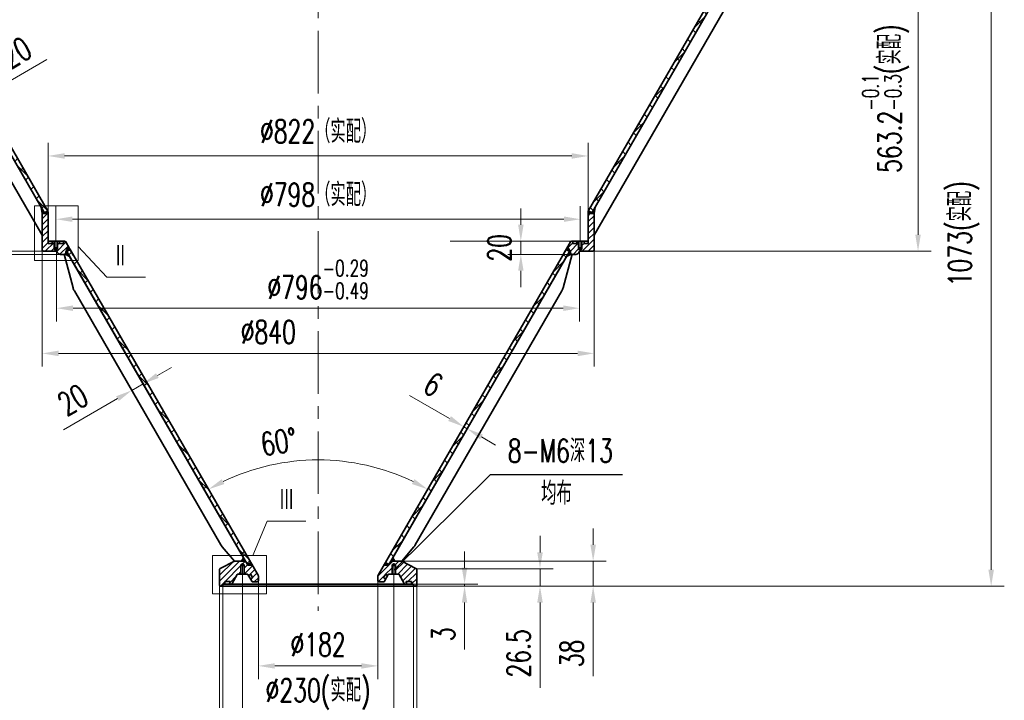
# Model space of a CAD drawing. Header units: millimetres. Extents: x -250 to 3950, y -50 to 2920.
# Tile 3 of 8: x 536 to 2035, y 1235 to 2270. Entities that reach past the tile are written whole.
import ezdxf
from ezdxf import colors
from ezdxf.entities.mleader import LeaderData, LeaderLine
from ezdxf.math import Vec2, Vec3

# ---------------------------------------------------------------- set-up
doc = ezdxf.new("R2010")
doc.units = ezdxf.units.MM
doc.header["$LTSCALE"] = 3
for name, pattern in [('CENTER', [50.8, 31.75, -6.35, 6.35, -6.35]), ('DASHED', [19.05, 12.7, -6.35]), ('PHANTOM', [63.5, 31.75, -6.35, 6.35, -6.35, 6.35, -6.35])]:
    doc.linetypes.add(name, pattern=pattern)
for name, color, linetype, lineweight in [('YGJ粗实线', 7, 'Continuous', 35), ('YGJ细双点画线', 11, 'PHANTOM', 15), ('YGJ细实线', 3, 'Continuous', 15), ('YGJ细点画线', 1, 'CENTER', 15), ('YGJ细虚线', 2, 'DASHED', 15)]:
    doc.layers.add(name, color=color, linetype=linetype, lineweight=lineweight)
doc.styles.add('HC_GBDIM', font='romans.shx', dxfattribs={"width": 0.7, "bigfont": 'hzdx.shx'})
doc.styles.get("Standard").update_dxf_attribs({"font": 'simsun.ttc'})
doc.styles.add('标准', font='romans.shx', dxfattribs={"width": 0.7, "bigfont": 'hzdx.shx'})
doc.dimstyles.new('HC_GBDIM', dxfattribs={"dimtxt": 3.5, "dimasz": 2.5, "dimexe": 2, "dimexo": 0, "dimgap": 1.5, "dimtad": 1, "dimdec": 1, "dimzin": 0, "dimdsep": 46, "dimtxsty": 'HC_GBDIM', "dimcen": 2.5, "dimclrd": 3, "dimclre": 3, "dimclrt": 2, "dimadec": 0, "dimazin": 0, "dimtfac": 0.714286, "dimtdec": 1, "dimtmove": 0, "dimatfit": 3, "dimfxl": 1, "dimtzin": 0, "dimlwd": -1, "dimlwe": -1, "dimarcsym": 0})
pattern_1 = [(45, (-90.044, 111.53), (-11.22532, 11.22532), []), (135, (-90.044, 111.53), (-11.22532, -11.22532), [])]
pattern_2 = [(45, (-90.04356, 111.53), (-0.561266, 0.561266), []), (135, (-90.04356, 111.53), (-0.561266, -0.561266), [])]
pattern_3 = [(135, (345.31576, -404.6137), (-0.4490128, -0.4490128), []), (225, (345.31576, -404.6137), (0.4490128, -0.4490128), [])]
pattern_4 = [(45, (16.161, 295.482), (-4.490128, 4.490128), [])]
pattern_5 = [(45, (-983.0136, 99.6134), (-4.490128, 4.490128), [])]

# ---------------------------------------------------------------- blocks, each defined once
blk = doc.blocks.new('*D134')
at = {"layer": 'YGJ细实线', "color": 3}
for p, q in [((840.4, 1409.3), (840.4, 1031.4)), ((1140.4, 1421.6), (1140.4, 1031.4)), ((865.4, 1051.4), (1115.4, 1051.4))]:
    blk.add_line(p, q, dxfattribs=at)
for points in [[(865.4, 1055.6), (865.4, 1047.2), (840.4, 1051.4)], [(1115.4, 1047.2), (1115.4, 1055.6), (1140.4, 1051.4)]]:
    blk.add_solid(points, dxfattribs=at)
at = {"layer": 'YGJ细实线', "color": 2, "insert": (990.4, 1083.9), "char_height": 35, "attachment_point": 5, "style": 'HC_GBDIM'}
blk.add_mtext('%%c300{}{{\\H0.7x;}{}}', dxfattribs=at)
blk = doc.blocks.new('*D243')
at = {"layer": 'YGJ细实线', "color": 3, "ltscale": 0.833333}
for p, q in [((1679.6, 2481.3), (1923.5, 2481.3)), ((1903.5, 2456.3), (1903.5, 1943.1)), ((1403.8, 1918.1), (1923.5, 1918.1))]:
    blk.add_line(p, q, dxfattribs=at)
at = {"layer": 'YGJ细实线', "color": 3}
for points in [[(1907.6, 2456.3), (1899.3, 2456.3), (1903.5, 2481.3)], [(1899.3, 1943.1), (1907.6, 1943.1), (1903.5, 1918.1)]]:
    blk.add_solid(points, dxfattribs=at)
at = {"layer": 'YGJ细实线', "color": 2, "insert": (1854.1, 2150.4), "char_height": 35, "attachment_point": 5, "rotation": 90, "style": 'HC_GBDIM'}
blk.add_mtext('563.2{}{{\\H0.7x;{\\S-0.1^ -0.3;}}{}(实配)}', dxfattribs=at)
blk = doc.blocks.new('*D173')
at = {"layer": 'YGJ细实线', "color": 3, "ltscale": 0.833333}
for p, q in [((1324, 2481.3), (2034.8, 2481.3)), ((2014.8, 2456.3), (2014.8, 1433.3)), ((1133.4, 1408.3), (2034.8, 1408.3))]:
    blk.add_line(p, q, dxfattribs=at)
at = {"layer": 'YGJ细实线', "color": 3}
for points in [[(2019, 2456.3), (2010.6, 2456.3), (2014.8, 2481.3)], [(2010.6, 1433.3), (2019, 1433.3), (2014.8, 1408.3)]]:
    blk.add_solid(points, dxfattribs=at)
at = {"layer": 'YGJ细实线', "color": 2, "insert": (1973, 1944.8), "char_height": 35, "attachment_point": 5, "rotation": 90, "style": '标准'}
blk.add_mtext('1073(实配){}{{\\H0.7x;}{}}', dxfattribs=at)
blk = doc.blocks.new('*D246')
at = {"layer": 'YGJ细实线', "color": 3}
for p, q in [((579.4, 1962.7), (579.4, 2083.1)), ((1401.4, 1962.7), (1401.4, 2083.1)), ((604.4, 2063.1), (1376.4, 2063.1))]:
    blk.add_line(p, q, dxfattribs=at)
for points in [[(604.4, 2067.3), (604.4, 2058.9), (579.4, 2063.1)], [(1376.4, 2058.9), (1376.4, 2067.3), (1401.4, 2063.1)]]:
    blk.add_solid(points, dxfattribs=at)
at = {"layer": 'YGJ细实线', "color": 2, "insert": (990.4, 2100.2), "char_height": 35, "attachment_point": 5, "style": '标准'}
blk.add_mtext('%%c822（实配）{}{{\\H0.7x;}{}}', dxfattribs=at)
blk = doc.blocks.new('*D245')
at = {"layer": 'YGJ细实线', "color": 3}
for p, q in [((591.4, 1951.9), (591.4, 1986.8)), ((1389.4, 1951.9), (1389.4, 1986.8)), ((616.4, 1966.8), (1364.4, 1966.8))]:
    blk.add_line(p, q, dxfattribs=at)
for points in [[(616.4, 1971), (616.4, 1962.7), (591.4, 1966.8)], [(1364.4, 1962.7), (1364.4, 1971), (1389.4, 1966.8)]]:
    blk.add_solid(points, dxfattribs=at)
at = {"layer": 'YGJ细实线', "color": 2, "insert": (990.4, 2003.9), "char_height": 35, "attachment_point": 5, "style": '标准'}
blk.add_mtext('%%c798（实配）{}{{\\H0.7x;}{}}', dxfattribs=at)
blk = doc.blocks.new('*D159')
at = {"layer": 'YGJ细实线', "color": 3}
blk.add_arc((990.4, 1266.9), 333.6, 64.2946, 115.7054, dxfattribs=at)
for points in [[(843.7, 1571.2), (847.6, 1563.8), (823.6, 1555.8)], [(1133.1, 1563.8), (1137, 1571.2), (1157.2, 1555.8)]]:
    blk.add_solid(points, dxfattribs=at)
at = {"layer": 'YGJ细实线', "color": 2, "insert": (930.6, 1628.1), "char_height": 35, "attachment_point": 5, "rotation": 9.3978, "style": 'HC_GBDIM'}
blk.add_mtext('60%%d', dxfattribs=at)
blk = doc.blocks.new('*D162')
at = {"layer": 'YGJ细实线', "color": 3}
for p, q in [((1328.1, 1459.8), (1328.1, 1484.8)), ((1140.4, 1434.8), (1348.1, 1434.8)), ((1328.1, 1434.8), (1328.1, 1408.3)), ((1153.5, 1408.3), (1348.1, 1408.3)), ((1328.1, 1383.3), (1328.1, 1253.7))]:
    blk.add_line(p, q, dxfattribs=at)
for points in [[(1323.9, 1459.8), (1332.3, 1459.8), (1328.1, 1434.8)], [(1332.3, 1383.3), (1323.9, 1383.3), (1328.1, 1408.3)]]:
    blk.add_solid(points, dxfattribs=at)
at = {"layer": 'YGJ细实线', "color": 2, "insert": (1295.6, 1306), "char_height": 35, "attachment_point": 5, "rotation": 90, "style": 'HC_GBDIM'}
blk.add_mtext('26.5{}{{\\H0.7x;}{}}', dxfattribs=at)
blk = doc.blocks.new('*D161')
at = {"layer": 'YGJ细实线', "color": 3}
for p, q in [((1213.3, 1436.3), (1213.3, 1461.3)), ((1117.9, 1411.3), (1233.3, 1411.3)), ((1213.3, 1411.3), (1213.3, 1408.3)), ((1117.9, 1408.3), (1233.3, 1408.3)), ((1213.3, 1383.3), (1213.3, 1312))]:
    blk.add_line(p, q, dxfattribs=at)
for points in [[(1209.1, 1436.3), (1217.4, 1436.3), (1213.3, 1411.3)], [(1217.4, 1383.3), (1209.1, 1383.3), (1213.3, 1408.3)]]:
    blk.add_solid(points, dxfattribs=at)
at = {"layer": 'YGJ细实线', "color": 2, "insert": (1180.8, 1335.2), "char_height": 35, "attachment_point": 5, "rotation": 90, "style": 'HC_GBDIM'}
blk.add_mtext('3', dxfattribs=at)
blk = doc.blocks.new('*D212')
at = {"layer": 'YGJ细实线', "color": 3}
blk.add_arc((990.4, 1266.9), 333.6, 64.2946, 115.7054, dxfattribs=at)
for points in [[(843.7, 1571.2), (847.6, 1563.8), (823.6, 1555.8)], [(1133.1, 1563.8), (1137, 1571.2), (1157.2, 1555.8)]]:
    blk.add_solid(points, dxfattribs=at)
at = {"layer": 'YGJ细实线', "color": 2, "insert": (930.6, 1628.1), "char_height": 35, "attachment_point": 5, "rotation": 9.3978, "style": 'HC_GBDIM'}
blk.add_mtext('60%%d', dxfattribs=at)
blk = doc.blocks.new('*D216')
at = {"layer": 'YGJ细实线', "color": 3}
for p, q in [((875.4, 1414.5), (875.4, 1182.3)), ((1105.4, 1420.4), (1105.4, 1182.3)), ((900.4, 1202.3), (1080.4, 1202.3))]:
    blk.add_line(p, q, dxfattribs=at)
for points in [[(900.4, 1206.4), (900.4, 1198.1), (875.4, 1202.3)], [(1080.4, 1198.1), (1080.4, 1206.4), (1105.4, 1202.3)]]:
    blk.add_solid(points, dxfattribs=at)
at = {"layer": 'YGJ细实线', "color": 2, "insert": (990.4, 1244.1), "char_height": 35, "attachment_point": 5, "style": 'HC_GBDIM'}
blk.add_mtext('%%c230(实配)', dxfattribs=at)
blk = doc.blocks.new('*D218')
at = {"layer": 'YGJ细实线', "color": 3}
for p, q in [((899.4, 1420.4), (899.4, 1267)), ((1081.4, 1420.4), (1081.4, 1267)), ((924.4, 1287), (1056.4, 1287))]:
    blk.add_line(p, q, dxfattribs=at)
for points in [[(924.4, 1291.1), (924.4, 1282.8), (899.4, 1287)], [(1056.4, 1282.8), (1056.4, 1291.1), (1081.4, 1287)]]:
    blk.add_solid(points, dxfattribs=at)
at = {"layer": 'YGJ细实线', "color": 2, "insert": (990.4, 1319.5), "char_height": 35, "attachment_point": 5, "style": 'HC_GBDIM'}
blk.add_mtext('%%c182{}{{\\H0.7x;}{}}', dxfattribs=at)
blk = doc.blocks.new('*D242')
at = {"layer": 'YGJ细实线', "color": 3}
for p, q in [((570.4, 1944.7), (570.4, 1742.6)), ((1410.4, 1920.1), (1410.4, 1742.6)), ((595.4, 1762.6), (1385.4, 1762.6))]:
    blk.add_line(p, q, dxfattribs=at)
for points in [[(595.4, 1766.8), (595.4, 1758.4), (570.4, 1762.6)], [(1385.4, 1758.4), (1385.4, 1766.8), (1410.4, 1762.6)]]:
    blk.add_solid(points, dxfattribs=at)
at = {"layer": 'YGJ细实线', "color": 2, "insert": (914.5, 1795.1), "char_height": 35, "attachment_point": 5, "style": 'HC_GBDIM'}
blk.add_mtext('%%c840{}{{\\H0.7x;}{}}', dxfattribs=at)
blk = doc.blocks.new('_DOTSMALL')
at = {"layer": 'YGJ细实线', "color": 0, "linetype": 'ByBlock', "transparency": 16777216, "const_width": 0.5}
blk.add_lwpolyline([(-0.0625, 0, 1), (0.0625, 0, 1)], format="xyb", close=True, dxfattribs=at)
blk = doc.blocks.new('*D665')
at = {"layer": 'YGJ细实线', "color": 3}
for p, q in [((1298.9, 1958.3), (1298.9, 1983.3)), ((1375.2, 1933.3), (1278.9, 1933.3)), ((1298.9, 1913.3), (1298.9, 1933.3)), ((1382.7, 1913.3), (1278.9, 1913.3)), ((1298.9, 1888.3), (1298.9, 1863.3))]:
    blk.add_line(p, q, dxfattribs=at)
for points in [[(1294.8, 1958.3), (1303.1, 1958.3), (1298.9, 1933.3)], [(1303.1, 1888.3), (1294.8, 1888.3), (1298.9, 1913.3)]]:
    blk.add_solid(points, dxfattribs=at)
at = {"layer": 'YGJ细实线', "color": 2, "insert": (1266.4, 1923.3), "char_height": 35, "attachment_point": 5, "rotation": 90, "style": 'HC_GBDIM'}
blk.add_mtext('20', dxfattribs=at)
blk = doc.blocks.new('*D676')
at = {"layer": 'YGJ细实线', "color": 3}
for p, q in [((491.4, 1943.1), (491.4, 2049.5)), ((582.4, 1918.1), (471.4, 1918.1)), ((601.4, 1913.3), (471.4, 1913.3)), ((491.4, 1913.3), (491.4, 1918.1)), ((491.4, 1888.3), (491.4, 1863.3))]:
    blk.add_line(p, q, dxfattribs=at)
for points in [[(487.3, 1943.1), (495.6, 1943.1), (491.4, 1918.1)], [(495.6, 1888.3), (487.3, 1888.3), (491.4, 1913.3)]]:
    blk.add_solid(points, dxfattribs=at)
at = {"layer": 'YGJ细实线', "color": 2, "insert": (458.9, 2008.8), "char_height": 35, "attachment_point": 5, "rotation": 90, "style": 'HC_GBDIM'}
blk.add_mtext('4.8', dxfattribs=at)
blk = doc.blocks.new('*D701')
at = {"layer": 'YGJ细实线', "color": 3}
for p, q in [((1409, 1471.3), (1409, 1496.3)), ((1117.9, 1446.3), (1429, 1446.3)), ((1409, 1408.3), (1409, 1446.3)), ((1139.4, 1408.3), (1429, 1408.3)), ((1409, 1383.3), (1409, 1271.2))]:
    blk.add_line(p, q, dxfattribs=at)
for points in [[(1404.8, 1471.3), (1413.2, 1471.3), (1409, 1446.3)], [(1413.2, 1383.3), (1404.8, 1383.3), (1409, 1408.3)]]:
    blk.add_solid(points, dxfattribs=at)
at = {"layer": 'YGJ细实线', "color": 2, "insert": (1376.5, 1306), "char_height": 35, "attachment_point": 5, "rotation": 90, "style": 'HC_GBDIM'}
blk.add_mtext('38', dxfattribs=at)
blk = doc.blocks.new('*D709')
at = {"layer": 'YGJ细实线', "color": 3}
for p, q in [((845.4, 1411.3), (845.4, 1099.4)), ((1135.4, 1411.3), (1135.4, 1099.4)), ((1110.4, 1119.4), (870.4, 1119.4))]:
    blk.add_line(p, q, dxfattribs=at)
for points in [[(870.4, 1123.6), (870.4, 1115.2), (845.4, 1119.4)], [(1110.4, 1115.2), (1110.4, 1123.6), (1135.4, 1119.4)]]:
    blk.add_solid(points, dxfattribs=at)
at = {"layer": 'YGJ细实线', "color": 2, "insert": (990.4, 1163), "char_height": 35, "attachment_point": 5, "style": 'HC_GBDIM'}
blk.add_mtext('%%c290{}{{\\H0.7x;{\\S+0.21^  0;}}{}}', dxfattribs=at)
blk = doc.blocks.new('*D711')
at = {"layer": 'YGJ细实线', "color": 3}
for p, q in [((592.4, 1918.1), (592.4, 1811.4)), ((1388.4, 1918.1), (1388.4, 1811.4)), ((617.4, 1831.4), (1363.4, 1831.4))]:
    blk.add_line(p, q, dxfattribs=at)
for points in [[(617.4, 1835.6), (617.4, 1827.2), (592.4, 1831.4)], [(1363.4, 1827.2), (1363.4, 1835.6), (1388.4, 1831.4)]]:
    blk.add_solid(points, dxfattribs=at)
at = {"layer": 'YGJ细实线', "color": 2, "insert": (990.4, 1875), "char_height": 35, "attachment_point": 5, "style": 'HC_GBDIM'}
blk.add_mtext('%%c796{}{{\\H0.7x;{\\S-0.29^ -0.49;}}{}}', dxfattribs=at)
blk = doc.blocks.new('XZCJ')
at = {"layer": 'YGJ粗实线', "ltscale": 1.041667}
for p, q in [((-821.8, -195.9), (-819.1, -195.9)), ((-821.8, -195.9), (-808.1, -246.9)), ((-819.1, -195.9), (-813.3, -199.3))]:
    blk.add_line(p, q, dxfattribs=at)
at = {"layer": 'YGJ粗实线', "ltscale": 0.833333}
for p, q in [((-548.6, -657.7), (-813.3, -199.3)), ((-583, -638.1), (-806.1, -251.7)), ((-562.6, -662.9), (-581, -641)), ((-551.6, -662.9), (-548.6, -657.7)), ((-562.6, -662.9), (-551.6, -662.9))]:
    blk.add_line(p, q, dxfattribs=at)
at = {"layer": 'YGJ粗实线', "ltscale": 1.041667}
blk.add_arc((-788.8, -241.7), 20, 195, 210, dxfattribs=at)
at = {"layer": 'YGJ粗实线', "ltscale": 0.833333}
blk.add_arc((-565.7, -628.1), 20, 210, 220, dxfattribs=at)
at = {"layer": 'YGJ细双点画线', "ltscale": 0.08}
blk.add_line((-548.6, -657.7), (-545.6, -662.9), dxfattribs=at)
blk = doc.blocks.new('SZCJ')
at = {"layer": 'YGJ粗实线', "ltscale": 0.833333}
for p, q in [((-849.8, 176.4), (-838.5, 134.2)), ((-849.8, 176.4), (-844.8, 176.4)), ((-844.8, 176.4), (-838.5, 172.8)), ((-838.5, 172.8), (-571.6, -289.5)), ((-836.5, 129.4), (-569.8, -332.6)), ((-569.8, -299.6), (-571.6, -289.5)), ((-569.8, -299.6), (-569.8, -332.6))]:
    blk.add_line(p, q, dxfattribs=at)
blk.add_arc((-819.2, 139.4), 20, 195, 210, dxfattribs=at)
blk = doc.blocks.new('*D819')
at = {"layer": 'YGJ细实线', "color": 3}
for p, q in [((495.3, 2162.4), (577.3, 2209.8)), ((473.6, 2149.9), (463.6, 2167.3)), ((456.3, 2139.9), (446.3, 2157.3)), ((456.3, 2139.9), (473.6, 2149.9)), ((434.7, 2127.4), (413, 2114.9))]:
    blk.add_line(p, q, dxfattribs=at)
for points in [[(493.2, 2166), (497.4, 2158.8), (473.6, 2149.9)], [(436.7, 2123.8), (432.6, 2131), (456.3, 2139.9)]]:
    blk.add_solid(points, dxfattribs=at)
at = {"layer": 'YGJ细实线', "color": 2, "insert": (530.9, 2220.5), "char_height": 35, "attachment_point": 5, "rotation": 30, "style": 'HC_GBDIM'}
blk.add_mtext('20', dxfattribs=at)
blk = doc.blocks.new('*D820')
at = {"layer": 'YGJ细实线', "color": 3}
for p, q in [((1190.5, 1663.5), (1129.7, 1698.5)), ((1212.5, 1651.5), (1202.1, 1633.6)), ((1217.7, 1648.5), (1207.3, 1630.6)), ((1217.3, 1648), (1212.1, 1651)), ((1239, 1635.5), (1260.6, 1623))]:
    blk.add_line(p, q, dxfattribs=at)
for points in [[(1188.4, 1659.8), (1192.6, 1667.1), (1212.1, 1651)], [(1241.1, 1639.1), (1236.9, 1631.8), (1217.3, 1648)]]:
    blk.add_solid(points, dxfattribs=at)
at = {"layer": 'YGJ细实线', "color": 2, "insert": (1165.5, 1715.4), "char_height": 35, "attachment_point": 5, "rotation": 330, "style": 'HC_GBDIM'}
blk.add_mtext('6', dxfattribs=at)
blk = doc.blocks.new('*D821')
at = {"layer": 'YGJ细实线', "color": 3}
for p, q in [((745.7, 1728.8), (767.3, 1741.3)), ((724, 1716.3), (706.7, 1706.3)), ((723.8, 1716.6), (734, 1699)), ((685, 1693.8), (603, 1646.5)), ((706.5, 1706.6), (716.7, 1689))]:
    blk.add_line(p, q, dxfattribs=at)
for points in [[(743.6, 1732.4), (747.7, 1725.2), (724, 1716.3)], [(687.1, 1690.2), (682.9, 1697.4), (706.7, 1706.3)]]:
    blk.add_solid(points, dxfattribs=at)
at = {"layer": 'YGJ细实线', "color": 2, "insert": (617, 1692), "char_height": 35, "attachment_point": 5, "rotation": 30, "style": 'HC_GBDIM'}
blk.add_mtext('20', dxfattribs=at)

msp = doc.modelspace()

# ---------------------------------------------------------------- hatches: boundary and pattern name
at = {"layer": 'YGJ细实线'}
h = msp.add_hatch(dxfattribs=at)
h.set_pattern_fill('ANSI37', color=256, scale=5)
h.set_pattern_definition(pattern_1)
h.paths.add_polyline_path([(301.888, 2459.413), (296.692, 2456.413), (573.692, 1976.635), (578.888, 1979.635)])
h = msp.add_hatch(dxfattribs=at)
h.set_pattern_fill('ANSI37', color=256, scale=5, angle=180)
h.set_pattern_definition(pattern_1)
h.paths.add_polyline_path([(1678.888, 2459.413), (1684.084, 2456.413), (1407.084, 1976.635), (1401.888, 1979.635)])
h = msp.add_hatch(dxfattribs=at)
h.set_pattern_fill('ANSI37', color=256, scale=0.25)
h.set_pattern_definition(pattern_2)
h.paths.add_polyline_path([(574.443, 1975.334), (579.388, 1975.334), (579.388, 1977.429, 0.11439441), (578.878, 1979.629), (573.692, 1976.635)])
h.paths.add_polyline_path([(568.605, 1985.446), (570.388, 1975.334), (574.443, 1975.334), (573.692, 1976.635)])
h = msp.add_hatch(dxfattribs=at)
h.set_pattern_fill('ANSI37', color=256, scale=0.25, angle=180)
h.set_pattern_definition(pattern_2)
h.paths.add_polyline_path([(1406.333, 1975.334), (1401.388, 1975.334), (1401.388, 1977.429, -0.11439441), (1401.898, 1979.629), (1407.084, 1976.635)])
h.paths.add_polyline_path([(1412.171, 1985.446), (1410.388, 1975.334), (1406.333, 1975.334), (1407.084, 1976.635)])
at = {"layer": 'YGJ细实线', "ltscale": 0.833333}
h = msp.add_hatch(dxfattribs=at)
h.set_pattern_fill('ANSI31', color=3, scale=2)
h.set_pattern_definition(pattern_5)
h.paths.add_polyline_path([(604.388, 1913.334), (606.388, 1913.334), (606.388, 1917.334), (610.623, 1924.669), (606.197, 1932.334, 0.26794919), (604.465, 1933.334), (603.188, 1933.334, 0.41421356), (602.888, 1933.034), (602.888, 1930.134, -0.41421356), (602.388, 1929.634), (597.088, 1929.634, -0.41421356), (596.588, 1930.134), (596.588, 1933.034, 0.41421356), (596.288, 1933.334), (594.388, 1933.334), (594.388, 1923.334), (593.938, 1923.334), (593.938, 1921.334), (591.388, 1919.861), (588.838, 1921.334), (588.838, 1923.334), (588.388, 1923.334), (588.388, 1933.334), (585.988, 1933.334, 0.41421356), (585.688, 1933.034), (585.688, 1930.134, -0.41421356), (585.188, 1929.634), (579.888, 1929.634, -0.41421356), (579.388, 1930.134), (579.388, 1933.334), (579.388, 1975.334), (574.443, 1975.334), (570.388, 1975.334), (570.388, 1942.358), (570.388, 1920.134, 0.41421356), (572.388, 1918.134), (592.388, 1918.134), (593.716, 1915.834, 0.26794919), (598.046, 1913.334), (603.697, 1913.334)])
h = msp.add_hatch(dxfattribs=at)
h.set_pattern_fill('ANSI31', color=3, scale=2)
h.set_pattern_definition(pattern_5)
h.paths.add_polyline_path([(1377.079, 1913.334), (1382.73, 1913.334, 0.26794919), (1387.06, 1915.834), (1388.388, 1918.134), (1408.388, 1918.134, 0.41421356), (1410.388, 1920.134), (1410.388, 1938.358), (1410.388, 1975.334), (1401.388, 1975.334), (1401.388, 1933.334), (1401.388, 1930.134, -0.41421356), (1400.888, 1929.634), (1395.588, 1929.634, -0.41421356), (1395.088, 1930.134), (1395.088, 1933.034, 0.41421356), (1394.788, 1933.334), (1392.388, 1933.334), (1392.388, 1923.334), (1391.938, 1923.334), (1391.938, 1921.334), (1389.388, 1919.861), (1386.838, 1921.334), (1386.838, 1923.334), (1386.388, 1923.334), (1386.388, 1933.334), (1384.488, 1933.334, 0.41421356), (1384.188, 1933.034), (1384.188, 1930.134, -0.41421356), (1383.688, 1929.634), (1378.388, 1929.634, -0.41421356), (1377.888, 1930.134), (1377.888, 1933.034, 0.41421356), (1377.588, 1933.334), (1376.311, 1933.334, 0.26794919), (1374.579, 1932.334), (1370.153, 1924.669), (1374.388, 1917.334), (1374.388, 1913.334), (1376.388, 1913.334)])
at = {"layer": 'YGJ细实线'}
h = msp.add_hatch(dxfattribs=at)
h.set_pattern_fill('ANSI37', color=256, scale=0.25)
h.set_pattern_definition(pattern_2)
h.paths.add_polyline_path([(607.692, 1917.745), (612.888, 1920.745), (610.623, 1924.669), (606.388, 1917.334), (606.388, 1913.334), (610.239, 1913.334)])
h.paths.add_polyline_path([(610.239, 1913.334), (606.388, 1913.334), (612.164, 1909.999)])
h = msp.add_hatch(dxfattribs=at)
h.set_pattern_fill('ANSI37', color=3, scale=5)
h.set_pattern_definition(pattern_1)
h.paths.add_polyline_path([(1368.612, 1909.999), (1373.084, 1917.745), (1367.888, 1920.745), (1362.975, 1912.236), (1092.888, 1444.431), (1098.084, 1441.431), (1100.92, 1446.343), (1103.92, 1451.539)])
h.paths.add_polyline_path([(879.856, 1446.343), (882.692, 1441.431), (887.888, 1444.431), (617.801, 1912.236), (612.888, 1920.745), (607.692, 1917.745), (612.164, 1909.999), (876.856, 1451.539)])
h = msp.add_hatch(dxfattribs=at)
h.set_pattern_fill('ANSI37', color=256, scale=0.25, angle=180)
h.set_pattern_definition(pattern_2)
h.paths.add_polyline_path([(1373.084, 1917.745), (1367.888, 1920.745), (1370.153, 1924.669), (1374.388, 1917.334), (1374.388, 1913.334), (1370.537, 1913.334)])
h.paths.add_polyline_path([(1370.537, 1913.334), (1374.388, 1913.334), (1368.612, 1909.999)])
at = {"layer": 'YGJ细实线', "ltscale": 0.833333}
h = msp.add_hatch(dxfattribs=at)
h.set_pattern_fill('ANSI31', color=3, scale=2)
h.set_pattern_definition(pattern_4)
h.paths.add_polyline_path([(843.817, 1408.343, 0.33945426), (844.783, 1409.085), (845.189, 1410.602), (845.388, 1411.343), (846.155, 1411.343), (847.988, 1411.343, 0.41421356), (848.288, 1411.643), (848.288, 1414.943, -0.41421356), (848.788, 1415.443), (856.166, 1415.443, -0.52056705), (856.636, 1414.772), (856.619, 1414.726), (855.535, 1411.746, 0.52056705), (855.816, 1411.343), (857.635, 1411.343, 0.26794919), (859.367, 1412.343), (867.161, 1425.843), (867.739, 1426.843), (868.894, 1426.843), (872.388, 1426.843), (872.388, 1439.843), (872.838, 1439.843), (872.838, 1440.843), (875.388, 1442.316), (877.938, 1440.843), (877.938, 1439.843), (878.388, 1439.843), (878.388, 1426.843), (881.882, 1426.843), (883.037, 1426.843), (883.614, 1425.843), (884.094, 1425.013, 0.41421356), (884.777, 1424.83), (887.375, 1426.33, -0.41421356), (888.058, 1426.147), (890.708, 1421.557, -0.41421356), (890.525, 1420.874), (887.927, 1419.374, 0.41421356), (887.744, 1418.691), (889.378, 1415.861, 0.26794919), (891.11, 1414.861), (897.388, 1414.861, 0.41421356), (899.388, 1416.861), (899.388, 1423.977, 0.1316525), (899.12, 1424.977), (890.251, 1440.338), (883.323, 1440.338), (882.692, 1441.431), (879.856, 1446.343), (873.856, 1446.343), (862.888, 1446.343), (862.863, 1446.33), (841.478, 1435.4, 0.28168967), (840.388, 1433.619), (840.388, 1409.343, 0.41421356), (841.388, 1408.343)])
h = msp.add_hatch(dxfattribs=at)
h.set_pattern_fill('ANSI37', color=3, scale=0.2, angle=90)
h.set_pattern_definition(pattern_3)
h.paths.add_polyline_path([(879.856, 1446.343), (876.856, 1451.539), (873.856, 1446.343)])
at = {"layer": 'YGJ细实线'}
h = msp.add_hatch(dxfattribs=at)
h.set_pattern_fill('ANSI37', color=256, scale=0.25)
h.set_pattern_definition(pattern_2)
h.paths.add_polyline_path([(887.888, 1444.431), (882.692, 1441.431), (883.323, 1440.338), (890.251, 1440.338)])
at = {"layer": 'YGJ细实线', "ltscale": 0.833333}
h = msp.add_hatch(dxfattribs=at)
h.set_pattern_fill('ANSI31', color=3, scale=2)
h.set_pattern_definition(pattern_4)
h.paths.add_polyline_path([(1108.388, 1435.527), (1108.388, 1426.843), (1111.882, 1426.843), (1113.037, 1426.843), (1113.614, 1425.843), (1121.409, 1412.343, 0.26794919), (1123.141, 1411.343), (1124.96, 1411.343, 0.52056705), (1125.241, 1411.746), (1124.14, 1414.772, -0.52056705), (1124.61, 1415.443), (1131.988, 1415.443, -0.41421356), (1132.488, 1414.943), (1132.488, 1411.643, 0.41421356), (1132.788, 1411.343), (1134.621, 1411.343), (1135.388, 1411.343), (1135.587, 1410.602), (1135.993, 1409.085, 0.33945426), (1136.959, 1408.343), (1139.388, 1408.343, 0.41421356), (1140.388, 1409.343), (1140.388, 1433.619, 0.28168967), (1139.298, 1435.4), (1118.833, 1445.86)])
h.paths.add_polyline_path([(1106.92, 1446.343), (1100.92, 1446.343), (1098.084, 1441.431), (1097.453, 1440.338), (1090.525, 1440.338), (1081.656, 1424.977, 0.1316525), (1081.388, 1423.977), (1081.388, 1416.861, 0.41421356), (1083.388, 1414.861), (1089.666, 1414.861, 0.26794919), (1091.398, 1415.861), (1093.032, 1418.691, 0.41421356), (1092.849, 1419.374), (1090.251, 1420.874, -0.41421356), (1090.068, 1421.557), (1092.718, 1426.147, -0.41421356), (1093.401, 1426.33), (1095.999, 1424.83, 0.41421356), (1096.682, 1425.013), (1097.161, 1425.843), (1097.739, 1426.843), (1098.894, 1426.843), (1102.388, 1426.843), (1102.388, 1439.843), (1102.838, 1439.843), (1102.838, 1440.843), (1105.388, 1442.316), (1107.938, 1440.843), (1107.938, 1439.843), (1108.388, 1439.843), (1108.388, 1435.527), (1118.833, 1445.86), (1117.888, 1446.343)])
at = {"layer": 'YGJ细实线'}
h = msp.add_hatch(dxfattribs=at)
h.set_pattern_fill('ANSI37', color=256, scale=0.25, angle=180)
h.set_pattern_definition(pattern_2)
h.paths.add_polyline_path([(1092.888, 1444.431), (1098.084, 1441.431), (1097.453, 1440.338), (1090.525, 1440.338)])
at = {"layer": 'YGJ细实线', "ltscale": 0.833333}
h = msp.add_hatch(dxfattribs=at)
h.set_pattern_fill('ANSI37', color=3, scale=0.2, angle=90)
h.set_pattern_definition(pattern_3)
h.paths.add_polyline_path([(1100.92, 1446.343), (1103.92, 1451.539), (1106.92, 1446.343)])

# ---------------------------------------------------------------- linework, layer by layer
at = {"layer": 'YGJ粗实线', "ltscale": 0.833333}
for p, q in [((578.718, 1979.929), (291.254, 2477.832)), ((1402.058, 1979.929), (1689.522, 2477.832)), ((574.443, 1975.334), (296.692, 2456.413)), ((1406.333, 1975.334), (1684.084, 2456.413)), ((570.388, 1975.334), (568.605, 1985.446)), ((578.888, 1979.635), (573.692, 1976.635)), ((1401.888, 1979.635), (1407.084, 1976.635)), ((1410.388, 1975.334), (1412.171, 1985.446)), ((579.388, 1975.334), (570.388, 1975.334)), ((570.388, 1975.334), (570.388, 1920.134)), ((579.388, 1977.429), (579.388, 1933.334)), ((1401.388, 1977.429), (1401.388, 1933.334)), ((1401.388, 1975.334), (1410.388, 1975.334)), ((1410.388, 1975.334), (1410.388, 1920.134)), ((579.388, 1933.334), (596.588, 1933.334)), ((579.388, 1933.334), (579.388, 1930.134)), ((588.838, 1921.334), (588.838, 1933.334)), ((593.938, 1921.334), (593.938, 1933.334)), ((596.588, 1933.334), (604.465, 1933.334)), ((1384.188, 1933.334), (1376.311, 1933.334)), ((1401.388, 1933.334), (1384.188, 1933.334)), ((1386.838, 1921.334), (1386.838, 1933.334)), ((1391.938, 1921.334), (1391.938, 1933.334)), ((1401.388, 1933.334), (1401.388, 1930.134)), ((579.888, 1929.634), (585.188, 1929.634)), ((585.688, 1930.134), (585.688, 1933.034)), ((588.388, 1923.334), (594.388, 1923.334)), ((588.838, 1923.334), (591.388, 1923.334)), ((593.938, 1921.334), (588.838, 1921.334)), ((588.838, 1921.334), (591.388, 1919.861)), ((593.938, 1923.334), (591.388, 1923.334)), ((593.938, 1921.334), (591.388, 1919.861)), ((596.588, 1933.034), (596.588, 1930.134)), ((597.088, 1929.634), (602.388, 1929.634)), ((602.888, 1930.134), (602.888, 1933.034)), ((617.801, 1912.236), (606.197, 1932.334)), ((606.388, 1917.334), (610.623, 1924.669)), ((612.888, 1920.745), (607.692, 1917.745)), ((899.12, 1424.977), (612.888, 1920.745)), ((1081.656, 1424.977), (1367.888, 1920.745)), ((1362.975, 1912.236), (1374.579, 1932.334)), ((1367.888, 1920.745), (1373.084, 1917.745)), ((1374.388, 1917.334), (1370.153, 1924.669)), ((1377.888, 1930.134), (1377.888, 1933.034)), ((1383.688, 1929.634), (1378.388, 1929.634)), ((1384.188, 1933.034), (1384.188, 1930.134)), ((1392.388, 1923.334), (1386.388, 1923.334)), ((1386.838, 1923.334), (1389.388, 1923.334)), ((1386.838, 1921.334), (1391.938, 1921.334)), ((1386.838, 1921.334), (1389.388, 1919.861)), ((1391.938, 1923.334), (1389.388, 1923.334)), ((1391.938, 1921.334), (1389.388, 1919.861)), ((1395.088, 1930.134), (1395.088, 1933.034)), ((1400.888, 1929.634), (1395.588, 1929.634)), ((572.388, 1918.134), (592.388, 1918.134)), ((593.716, 1915.834), (592.388, 1918.134)), ((598.046, 1913.334), (604.388, 1913.334)), ((606.388, 1913.334), (606.388, 1917.334)), ((606.388, 1913.334), (612.164, 1909.999)), ((883.323, 1440.338), (607.692, 1917.745)), ((1097.453, 1440.338), (1373.084, 1917.745)), ((1374.388, 1913.334), (1368.612, 1909.999)), ((1374.388, 1913.334), (1374.388, 1917.334)), ((1382.73, 1913.334), (1376.388, 1913.334)), ((1387.06, 1915.834), (1388.388, 1918.134)), ((1408.388, 1918.134), (1388.388, 1918.134)), ((862.888, 1446.343), (841.478, 1435.4)), ((862.888, 1446.343), (879.856, 1446.343)), ((878.388, 1439.843), (872.388, 1439.843)), ((872.838, 1440.843), (875.388, 1442.316)), ((872.838, 1440.843), (872.838, 1426.843)), ((872.838, 1440.843), (877.938, 1440.843)), ((873.856, 1446.343), (876.856, 1451.539)), ((877.938, 1440.843), (875.388, 1442.316)), ((877.938, 1440.843), (877.938, 1426.843)), ((887.888, 1444.431), (882.692, 1441.431)), ((883.323, 1440.338), (890.251, 1440.338)), ((883.323, 1440.338), (890.251, 1440.338)), ((1097.453, 1440.338), (1090.525, 1440.338)), ((1097.453, 1440.338), (1090.525, 1440.338)), ((1097.453, 1440.338), (1090.525, 1440.338)), ((1092.888, 1444.431), (1098.084, 1441.431)), ((1117.888, 1446.343), (1100.92, 1446.343)), ((1102.388, 1439.843), (1108.388, 1439.843)), ((1102.838, 1440.843), (1105.388, 1442.316)), ((1102.838, 1440.843), (1102.838, 1426.843)), ((1107.938, 1440.843), (1102.838, 1440.843)), ((1106.92, 1446.343), (1103.92, 1451.539)), ((1107.938, 1440.843), (1105.388, 1442.316)), ((1107.938, 1440.843), (1107.938, 1426.843)), ((1117.888, 1446.343), (1139.298, 1435.4)), ((840.388, 1409.343), (840.388, 1433.735)), ((859.367, 1412.343), (867.161, 1425.843)), ((881.882, 1426.843), (868.894, 1426.843)), ((889.378, 1415.861), (883.614, 1425.843)), ((887.375, 1426.33), (884.344, 1424.58)), ((890.708, 1421.557), (888.058, 1426.147)), ((899.388, 1416.861), (899.388, 1423.977)), ((1081.388, 1416.861), (1081.388, 1423.977)), ((1090.068, 1421.557), (1092.718, 1426.147)), ((1091.398, 1415.861), (1097.161, 1425.843)), ((1093.401, 1426.33), (1096.432, 1424.58)), ((1098.894, 1426.843), (1111.882, 1426.843)), ((1121.409, 1412.343), (1113.614, 1425.843)), ((1140.388, 1409.343), (1140.388, 1433.619)), ((845.189, 1410.602), (844.783, 1409.085)), ((857.635, 1411.343), (846.155, 1411.343)), ((848.288, 1414.943), (848.288, 1411.343)), ((848.288, 1414.943), (848.288, 1411.343)), ((856.166, 1415.443), (848.788, 1415.443)), ((856.619, 1414.726), (855.388, 1411.343)), ((856.636, 1414.772), (855.535, 1411.746)), ((1123.141, 1411.343), (857.635, 1411.343)), ((890.525, 1420.874), (887.494, 1419.124)), ((891.11, 1414.861), (897.388, 1414.861)), ((1089.666, 1414.861), (1083.388, 1414.861)), ((1090.251, 1420.874), (1093.282, 1419.124)), ((1123.141, 1411.343), (1134.621, 1411.343)), ((1124.14, 1414.772), (1125.241, 1411.746)), ((1124.157, 1414.726), (1125.388, 1411.343)), ((1124.61, 1415.443), (1131.988, 1415.443)), ((1132.488, 1414.943), (1132.488, 1411.343)), ((1132.488, 1414.943), (1132.488, 1411.343)), ((1135.587, 1410.602), (1135.993, 1409.085)), ((843.817, 1408.343), (841.388, 1408.343)), ((843.817, 1408.343), (1136.192, 1408.343)), ((1136.192, 1408.343), (1139.388, 1408.343))]:
    msp.add_line(p, q, dxfattribs=at)
for centre, radius, start, end in [((574.388, 1977.429), 5, 0, 30), ((1406.388, 1977.429), 5, 150, 180), ((585.988, 1933.034), 0.3, 90, 180), ((596.288, 1933.034), 0.3, 0, 90), ((603.188, 1933.034), 0.3, 90, 180), ((604.465, 1931.334), 2, 30, 90), ((1376.311, 1931.334), 2, 90, 150), ((1377.588, 1933.034), 0.3, 0, 90), ((1384.488, 1933.034), 0.3, 90, 180), ((1394.788, 1933.034), 0.3, 0, 90), ((572.388, 1920.134), 2, 180, 270), ((579.888, 1930.134), 0.5, 180, 270), ((585.188, 1930.134), 0.5, 270, 0), ((597.088, 1930.134), 0.5, 180, 270), ((602.388, 1930.134), 0.5, 270, 0), ((1378.388, 1930.134), 0.5, 180, 270), ((1383.688, 1930.134), 0.5, 270, 0), ((1395.588, 1930.134), 0.5, 180, 270), ((1400.888, 1930.134), 0.5, 270, 0), ((1408.388, 1920.134), 2, 270, 0), ((598.046, 1918.334), 5, 210, 270), ((1382.73, 1918.334), 5, 270, 330), ((842.388, 1433.619), 2, 117.07208, 180), ((868.894, 1424.843), 2, 90, 150), ((881.882, 1424.843), 2, 30, 90), ((884.527, 1425.263), 0.5, 210, 300), ((887.625, 1425.897), 0.5, 30, 120), ((897.388, 1423.977), 2, 0, 30), ((1083.388, 1423.977), 2, 150, 180), ((1093.151, 1425.897), 0.5, 60, 150), ((1096.249, 1425.263), 0.5, 240, 330), ((1098.894, 1424.843), 2, 90, 150), ((1111.882, 1424.843), 2, 30, 90), ((1138.388, 1433.619), 2, 0, 62.92792), ((841.388, 1409.343), 1, 180, 270), ((843.817, 1409.343), 1, 270, 345), ((846.155, 1410.343), 1, 90, 165), ((847.988, 1411.643), 0.3, 270, 0), ((848.788, 1414.943), 0.5, 90, 180), ((855.816, 1411.643), 0.3, 160, 270), ((856.166, 1414.943), 0.5, 340, 90), ((857.635, 1413.343), 2, 270, 330), ((888.177, 1418.941), 0.5, 120, 210), ((891.11, 1416.861), 2, 210, 270), ((890.275, 1421.307), 0.5, 300, 30), ((897.388, 1416.861), 2, 270, 0), ((1083.388, 1416.861), 2, 180, 270), ((1089.666, 1416.861), 2, 270, 330), ((1090.501, 1421.307), 0.5, 150, 240), ((1092.599, 1418.941), 0.5, 330, 60), ((1123.141, 1413.343), 2, 210, 270), ((1124.61, 1414.943), 0.5, 90, 200), ((1124.96, 1411.643), 0.3, 270, 20), ((1131.988, 1414.943), 0.5, 0, 90), ((1132.788, 1411.643), 0.3, 180, 270), ((1134.621, 1410.343), 1, 15, 90), ((1136.959, 1409.343), 1, 195, 270), ((1139.388, 1409.343), 1, 270, 0)]:
    msp.add_arc(centre, radius, start, end, dxfattribs=at)
at = {"layer": 'YGJ细实线', "ltscale": 0.833333}
for p, q in [((588.388, 1933.334), (588.388, 1923.334)), ((594.388, 1933.334), (594.388, 1923.334)), ((1386.388, 1933.334), (1386.388, 1923.334)), ((1392.388, 1933.334), (1392.388, 1923.334))]:
    msp.add_line(p, q, dxfattribs=at)
at = {"layer": 'YGJ细实线'}
for p, q in [((604.465, 1933.334), (605.62, 1933.334)), ((606.197, 1932.334), (605.62, 1933.334)), ((1298.938, 1933.334), (1191.225, 1933.334)), ((1374.579, 1932.334), (1375.156, 1933.334)), ((1376.311, 1933.334), (1375.156, 1933.334)), ((625.349, 1925.396), (668.941, 1878.588)), ((668.941, 1878.588), (727.756, 1878.588)), ((890.894, 1454.924), (912.948, 1507.498)), ((912.948, 1507.498), (971.763, 1507.498)), ((841.478, 1435.4), (840.388, 1434.843)), ((840.388, 1433.619), (840.388, 1434.843)), ((1139.298, 1435.4), (1140.388, 1434.843)), ((1140.388, 1433.619), (1140.388, 1434.843)), ((845.388, 1411.343), (845.189, 1410.602)), ((846.155, 1411.343), (845.388, 1411.343)), ((858.79, 1411.343), (859.367, 1412.343)), ((889.955, 1414.861), (889.378, 1415.861)), ((889.955, 1414.861), (891.11, 1414.861)), ((1089.666, 1414.861), (1090.821, 1414.861)), ((1090.821, 1414.861), (1091.398, 1415.861)), ((1121.986, 1411.343), (1121.409, 1412.343)), ((1134.621, 1411.343), (1135.388, 1411.343)), ((1135.388, 1411.343), (1135.587, 1410.602))]:
    msp.add_line(p, q, dxfattribs=at)
at = {"layer": 'YGJ细实线', "color": 3, "ltscale": 0.833333}
for p, q in [((867.161, 1425.843), (867.739, 1426.843)), ((868.894, 1426.843), (867.739, 1426.843)), ((881.882, 1426.843), (883.037, 1426.843)), ((883.614, 1425.843), (883.037, 1426.843)), ((1097.161, 1425.843), (1097.739, 1426.843)), ((1098.894, 1426.843), (1097.739, 1426.843)), ((1111.882, 1426.843), (1113.037, 1426.843)), ((1113.614, 1425.843), (1113.037, 1426.843))]:
    msp.add_line(p, q, dxfattribs=at)
at = {"layer": 'YGJ细实线', "ltscale": 1.2}
msp.add_lwpolyline([(558.867, 1987.328), (625.349, 1987.328), (625.349, 1904.206), (558.867, 1904.206)], close=True, dxfattribs=at)
at = {"layer": 'YGJ细实线'}
msp.add_lwpolyline([(829.5, 1454.924), (911.725, 1454.924), (911.725, 1396.883), (829.5, 1396.883)], close=True, dxfattribs=at)
at = {"layer": 'YGJ细实线', "color": 3, "ltscale": 0.833333}
for points in [[(872.388, 1426.843), (872.388, 1439.843)], [(878.388, 1426.843), (878.388, 1439.843)], [(1102.388, 1426.843), (1102.388, 1439.843)], [(1108.388, 1426.843), (1108.388, 1439.843)]]:
    msp.add_lwpolyline(points, dxfattribs=at)
at = {"layer": 'YGJ细点画线'}
msp.add_line((990.388, 2558.371), (990.388, 1370.814), dxfattribs=at)
at = {"layer": 'YGJ细点画线', "ltscale": 0.833333}
for p, q in [((591.388, 1919.279), (591.388, 1951.926)), ((1389.388, 1919.279), (1389.388, 1951.926)), ((875.388, 1414.532), (875.388, 1443.114)), ((1105.388, 1416.776), (1105.388, 1443.524))]:
    msp.add_line(p, q, dxfattribs=at)

# ---------------------------------------------------------------- block references
at = {"layer": 'YGJ细实线'}
for name, p in [('SZCJ', (1140.23, 2274.914)), ('XZCJ', (1425.48, 2109.277))]:
    msp.add_blockref(name, p, dxfattribs=at)
at = {"layer": 'YGJ细实线', "xscale": -1}
for name, p in [('SZCJ', (840.546, 2274.914)), ('XZCJ', (555.296, 2109.277))]:
    msp.add_blockref(name, p, dxfattribs=at)

# ---------------------------------------------------------------- texts
at = {"layer": 'YGJ细实线', "color": 2, "char_height": 35, "attachment_point": 5, "style": '标准'}
for s, insert in [('8-M6深13', (1359.065, 1614.357)), ('均布', (1353.143, 1549.715))]:
    msp.add_mtext(s, dxfattribs=dict(at, insert=insert))
at = {"layer": 'YGJ细虚线', "char_height": 35, "width": 172.51321, "attachment_point": 3, "style": '标准'}
for s, insert in [('Ⅱ', (701.128, 1928.293)), ('Ⅲ', (954.034, 1557.203))]:
    msp.add_mtext(s, dxfattribs=dict(at, insert=insert))

# ---------------------------------------------------------------- dimensions: what is measured, and where the dimension line sits
at = {"layer": 'YGJ细实线', "ltscale": 0.833333}
dim = msp.add_linear_dim(base=(2014.801, 1408.343), p1=(1323.971, 2481.332), p2=(1133.401, 1408.343), angle=90, text='<>(实配){}{{\\H0.7x;}{}}', dimstyle='HC_GBDIM', override={"dimscale": 10, "dimdec": 0, "dimtxsty": '标准'}, dxfattribs=at)
dim.commit()
dim.dimension.update_dxf_attribs({"geometry": '*D173', "text_midpoint": (1972.968, 1944.838)})
dim = msp.add_linear_dim(base=(1903.483, 1918.134), p1=(1679.552, 2481.332), p2=(1403.84, 1918.134), angle=90, text='<>{}{{\\H0.7x;{\\S-0.1^ -0.3;}}{}(实配)}', dimstyle='HC_GBDIM', override={"dimscale": 10}, dxfattribs=at)
dim.commit()
dim.dimension.update_dxf_attribs({"geometry": '*D243', "text_midpoint": (1903.483, 2150.428), "dimtype": 160})
at = {"layer": 'YGJ细实线'}
for base, p1, p2, angle, override, picture, middle, dimtype in [((473.636, 2149.937), (456.315, 2139.937), (473.636, 2149.937), 30, {"dimscale": 10, "dimdec": 0}, '*D819', (547.104, 2192.354), 161), ((491.429, 1918.134), (601.388, 1913.334), (582.388, 1918.134), 90, {"dimscale": 10}, '*D676', (491.429, 2008.8), 160), ((1298.938, 1933.334), (1382.73, 1913.334), (1375.156, 1933.334), 90, {"dimscale": 10, "dimdec": 0}, '*D665', (1298.938, 1923.334), 160), ((1408.992, 1446.343), (1139.388, 1408.343), (1117.92, 1446.343), 90, {"dimscale": 10, "dimdec": 0, "dimtxsty": 'HC_GBDIM'}, '*D701', (1408.992, 1306.01), 160), ((1213.26, 1408.343), (1117.893, 1411.343), (1117.893, 1408.343), 90, {"dimscale": 10, "dimdec": 0, "dimtxsty": 'HC_GBDIM'}, '*D161', (1213.26, 1335.177), 160)]:
    dim = msp.add_linear_dim(base=base, p1=p1, p2=p2, angle=angle, dimstyle='HC_GBDIM', override=override, dxfattribs=at)
    dim.commit()
    dim.dimension.update_dxf_attribs({"geometry": picture, "text_midpoint": middle, "dimtype": dimtype})
for base, p1, p2, text, override, picture, middle in [((1401.388, 2063.104), (579.388, 1962.731), (1401.388, 1962.731), '%%c<>（实配）{}{{\\H0.7x;}{}}', {"dimscale": 10, "dimdec": 0, "dimtxsty": '标准'}, '*D246', (990.388, 2063.104)), ((1410.388, 1762.611), (570.388, 1944.74), (1410.388, 1920.134), '%%c<>{}{{\\H0.7x;}{}}', {"dimscale": 10, "dimdec": 0, "dimtxsty": 'HC_GBDIM'}, '*D242', (914.548, 1762.611)), ((1140.388, 1051.413), (840.388, 1409.343), (1140.388, 1421.617), '%%c<>{}{{\\H0.7x;}{}}', {"dimscale": 10, "dimdec": 0, "dimtxsty": 'HC_GBDIM'}, '*D134', (990.388, 1051.413)), ((1105.388, 1202.269), (875.388, 1414.532), (1105.388, 1420.353), '%%c<>(实配)', {"dimscale": 10, "dimdec": 0, "dimtxsty": 'HC_GBDIM'}, '*D216', (990.388, 1202.269)), ((1081.388, 1286.975), (899.388, 1420.419), (1081.388, 1420.419), '%%c<>{}{{\\H0.7x;}{}}', {"dimscale": 10, "dimdec": 0}, '*D218', (990.388, 1286.975))]:
    dim = msp.add_linear_dim(base=base, p1=p1, p2=p2, text=text, dimstyle='HC_GBDIM', override=override, dxfattribs=at)
    dim.commit()
    dim.dimension.update_dxf_attribs({"geometry": picture, "text_midpoint": middle, "dimtype": 160})
for base, p1, p2, text, override, picture, middle in [((1389.388, 1966.821), (591.388, 1951.926), (1389.388, 1951.926), '%%c<>（实配）{}{{\\H0.7x;}{}}', {"dimscale": 10, "dimdec": 0, "dimtxsty": '标准'}, '*D245', (990.388, 2003.927)), ((1388.388, 1831.395), (592.388, 1918.134), (1388.388, 1918.134), '%%c<>{}{{\\H0.7x;{\\S-0.29^ -0.49;}}{}}', {"dimscale": 10, "dimdec": 0, "dimtxsty": 'HC_GBDIM'}, '*D711', (990.388, 1874.978)), ((845.388, 1119.413), (1135.388, 1411.343), (845.388, 1411.343), '%%c<>{}{{\\H0.7x;{\\S+0.21^  0;}}{}}', {"dimscale": 10, "dimdec": 0, "dimtxsty": 'HC_GBDIM'}, '*D709', (990.388, 1162.996))]:
    dim = msp.add_linear_dim(base=base, p1=p1, p2=p2, text=text, dimstyle='HC_GBDIM', override=override, dxfattribs=at)
    dim.commit()
    dim.dimension.update_dxf_attribs({"geometry": picture, "text_midpoint": middle})
for line1, line2, picture in [(((1081.656, 1424.977), (1367.888, 1920.745)), ((899.12, 1424.977), (612.888, 1920.745)), '*D159'), (((899.12, 1424.977), (612.888, 1920.745)), ((1081.656, 1424.977), (1367.888, 1920.745)), '*D212')]:
    dim = msp.add_angular_dim_2l(base=(1048.32, 1595.442), line1=line1, line2=line2, dimstyle='HC_GBDIM', override={"dimscale": 10}, dxfattribs=at)
    dim.commit()
    dim.dimension.update_dxf_attribs({"geometry": picture, "text_midpoint": (935.913, 1596.033), "dimtype": 162})
for p1, p2, distance, picture, middle in [((723.817, 1716.611), (706.496, 1706.611), 0.367, '*D821', (616.962, 1692.022)), ((1217.65, 1648.526), (1212.454, 1651.526), 0.663, '*D820', (1165.514, 1715.39))]:
    dim = msp.add_aligned_dim(p1=p1, p2=p2, distance=distance, dimstyle='HC_GBDIM', override={"dimscale": 10, "dimdec": 0}, dxfattribs=at)
    dim.commit()
    dim.dimension.update_dxf_attribs({"geometry": picture, "text_midpoint": middle})
dim = msp.add_linear_dim(base=(1328.104, 1408.343), p1=(1140.388, 1434.843), p2=(1153.469, 1408.343), angle=90, text='<>{}{{\\H0.7x;}{}}', dimstyle='HC_GBDIM', override={"dimscale": 10, "dimtxsty": 'HC_GBDIM'}, dxfattribs=at)
dim.commit()
dim.dimension.update_dxf_attribs({"geometry": '*D162', "text_midpoint": (1328.104, 1306.01), "dimtype": 160})

# ---------------------------------------------------------------- leaders
ml = msp.add_multileader_mtext('Standard', dxfattribs=at)
ml.set_content('')
ml.set_leader_properties()
ml.set_arrow_properties(name='DOTSMALL')
ml.build(insert=Vec2(0, 0))
ml.multileader.update_dxf_attribs({"dogleg_length": 200.765, "arrow_head_size": 0.001})
ctx = ml.context
ctx.base_point, ctx.arrow_head_size, ctx.plane_origin = Vec3(1252.761, 1578.357), 0.001, Vec3(1121.453, 1511.563)
notes = []
notes.append((ctx, [(0, (1, 1, 0), (1252.761, 1578.357), (1, 0), 200.765, [(0, [(1105.388, 1432.559)], 0, [])])]))
ctx.mtext, ml.multileader.dxf.content_type = None, 0
for ctx, leaders in notes:
    for number, flags, end, landing, length, lines in leaders:
        leader = LeaderData()
        leader.index, (leader.has_last_leader_line, leader.has_dogleg_vector, leader.attachment_direction) = number, flags
        leader.last_leader_point, leader.dogleg_vector, leader.dogleg_length = Vec3(end), Vec3(landing), length
        for number, points, colour, breaks in lines:
            line = LeaderLine()
            line.index, line.vertices, line.color, line.breaks = number, Vec3.list(points), colors.encode_raw_color(colour), breaks
            leader.lines.append(line)
        ctx.leaders.append(leader)

doc.saveas('drawing.dxf')
